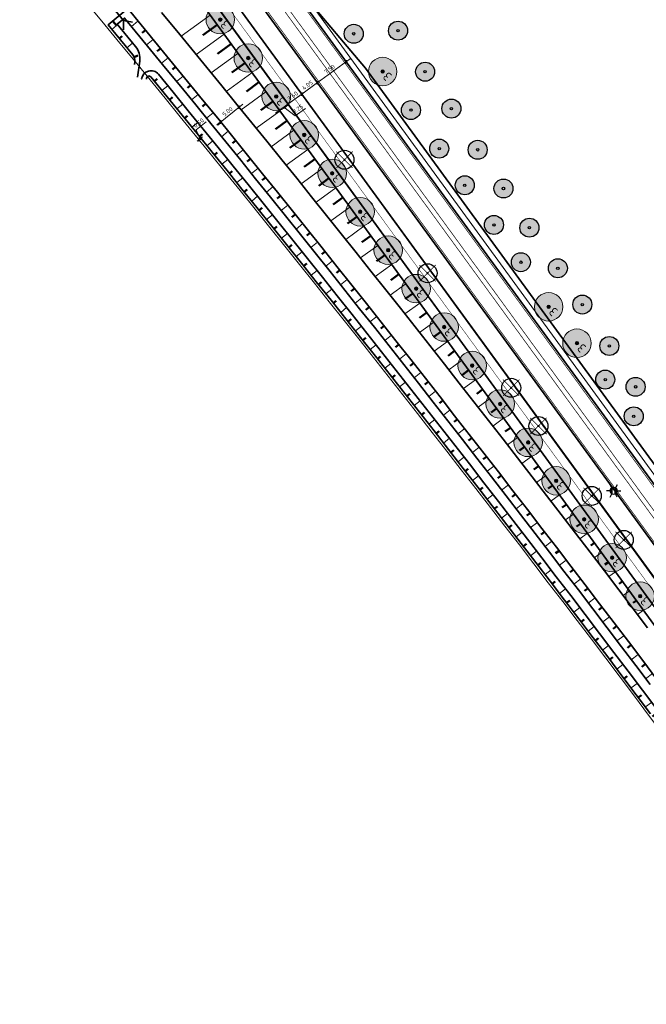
# Model space of a CAD drawing. Header units: metres. Extents: x 101623 to 104606, y 400821 to 405824.
# Tile 33 of 46: x 102924 to 103056, y 403892 to 404100. Entities that reach past the tile are written whole.
import ezdxf
from ezdxf.enums import TextEntityAlignment as Align
from ezdxf.lldxf.tags import DXFTag

# ---------------------------------------------------------------- set-up
doc = ezdxf.new("R2010")
doc.units = ezdxf.units.M
doc.header["$LTSCALE"] = 0.5
doc.linetypes.add('VW-3-3_STREEP', pattern=[6, 3, -3])
doc.linetypes.add('VW-30-270_STREEP', pattern=[3, 0.3, -2.7])
doc.layers.get('Defpoints').update_dxf_attribs({"color": 4})
doc.layers.add('000___Hulplijn', color=150, linetype='Continuous', lineweight=13, plot=False)
for name, color, linetype, lineweight in [('B-WE-GR-BOOM-A', 63, 'Continuous', 25), ('B-WE-GR-BOOM-S', 253, 'Continuous', 25), ('N-WE-BV-GELEIDECONSTRUCTIE_GELEIDERAIL-G', 210, 'BV-GELEIDERAIL', 35), ('N-WE-GR-BOOM-A', 104, 'Continuous', 25), ('N-WE-GR-BOOM-S', 90, 'Continuous', 25), ('N-WE-GW-TALUD_KRUIN-G', 90, 'Continuous', 35), ('N-WE-GW-TALUD_TEEN-G', 90, 'Continuous', 35), ('N-WE-GW-TALUDARCERING-S', 90, 'Continuous', 25), ('N-WE-GW-TALUDARCERING_KORT-G', 90, 'Continuous', 50), ('N-WE-GW-TALUDARCERING_LANG-G', 90, 'Continuous', 18), ('N-WE-GW-WATERGANG_BODEM-G', 90, 'Continuous', 35), ('N-WE-GW-WATERGANG_INSTEEK-G', 90, 'Continuous', 35), ('N-WE-IE-MEUBILAIR_WEGMEUBILAIR_LICHTMAST-S-500', 7, 'Continuous', 25), ('N-WE-KG-GRENS_PERCEEL-G', 10, 'KG-PERCEEL', 18), ('N-WE-VH-KANTVERHARDING-G', 210, 'Continuous', 35), ('N-WE-VH-KANTVERHARDING-G_2', 4, 'Continuous', 35), ('N-WE-VW-MARKERING_LANGS_STREEP_30270_010-G', 7, 'VW-30-270_STREEP', 13), ('N-WE-VW-MARKERING_LANGS_STREEP_33_015-G', 7, 'VW-3-3_STREEP', 13), ('N-WE-VW-MARKERING_LANGS_STREEP_DOORGETROKKEN_010-G', 7, 'Continuous', 13), ('N-WE-VW-MARKERING_LANGS_STREEP_DOORGETROKKEN_015-G', 7, 'Continuous', 13), ('N-WE-WH-DUIKER-G', 150, 'Continuous', 35), ('V-WE-GR-BOOM_kruis-S', 10, 'Continuous', 25), ('X-XX-AL-M', 7, 'Continuous', 18), ('X-XX-AL_BINDEND-M', 10, 'Continuous', 18)]:
    doc.layers.add(name, color=color, linetype=linetype, lineweight=lineweight)
doc.layers.add('V-WE-GR-BOOM-S', color=3, linetype='Continuous', lineweight=25, true_color=0x00ff00)
doc.styles.add('NLCS-ISO', font='NLCS-ISO.ttf')
doc.styles.add('NLCS-ISO-M500-T18', font='NLCS-ISO.ttf', dxfattribs={"height": 0.9})
doc.styles.add('NLCS-ISO-M500-T25', font='NLCS-ISO.ttf', dxfattribs={"height": 1.25})
doc.styles.get("Standard").update_dxf_attribs({"font": 'NLCS-ISO.ttf'})
doc.linetypes.add('BV-GELEIDERAIL', pattern='A,10,-3,[108,NLCS.shx,S=1,R=0,X=0,Y=0],-3', length=16)
tags = doc.linetypes.add('KG-PERCEEL', pattern='A,5.5,-2,["P",Standard,S=1.8,R=0,X=-0.5,Y=-0.9],-2,5.5,-2,[5,NLCS.shx,S=0.75,R=0,X=0,Y=0],-2', length=19).pattern_tags.tags
tags[6] = DXFTag(74, 10)
doc.dimstyles.new('NLCS-M500-T18-PIJL_L2_H2', dxfattribs={"dimscale": 0.5, "dimtxt": 2.5, "dimasz": 1.8, "dimexe": 2, "dimexo": 2, "dimgap": 0.7, "dimtad": 1, "dimzin": 0, "dimdsep": 46, "dimtxsty": 'NLCS-ISO-M500-T18', "dimcen": 0, "dimdle": 2, "dimclrd": 256, "dimclre": 256, "dimclrt": 256, "dimazin": 0, "dimtfac": 1, "dimtdec": 3, "dimtofl": 0, "dimtmove": 0, "dimatfit": 3, "dimfxl": 2, "dimfxlon": 1, "dimtfillclr": 256, "dimtolj": 1, "dimtzin": 0, "dimlwd": -1, "dimlwe": -1, "dimarcsym": 0})
doc.dimstyles.new('NLCS-M500-T18-SCHRAP_L2_H2', dxfattribs={"dimscale": 0.5, "dimtxt": 2.5, "dimasz": 1.008, "dimexe": 2, "dimexo": 2, "dimgap": 0.7, "dimtad": 1, "dimzin": 0, "dimdsep": 46, "dimtxsty": 'NLCS-ISO-M500-T18', "dimblk": 'OBLIQUE', "dimcen": 0, "dimdle": 2, "dimclrd": 256, "dimclre": 256, "dimclrt": 256, "dimazin": 0, "dimtfac": 1, "dimtdec": 3, "dimtofl": 0, "dimtmove": 0, "dimatfit": 3, "dimldrblk": 'OBLIQUE', "dimfxl": 2, "dimfxlon": 1, "dimtfillclr": 256, "dimtolj": 1, "dimtzin": 0, "dimlwd": -1, "dimlwe": -1, "dimarcsym": 0})

# ---------------------------------------------------------------- blocks, each defined once
blk = doc.blocks.new('V-SGR-BOOM_01')
at = {"ltscale": 0.1}
h = blk.add_hatch(color=256, dxfattribs=at)
edge = h.paths.add_edge_path()
edge.add_arc((0, 0), 0.15, 0, 360)
at = {"color": 0}
blk.add_circle((0, 0), 2.5, dxfattribs=at)
at = {"ltscale": 0.1}
blk.add_circle((0, 0), 0.15, dxfattribs=at)
blk.add_circle((0, 0), 0.045)
at = {"layer": 'V-WE-GR-BOOM_kruis-S', "lineweight": -3, "const_width": 0.2, "flags": 128}
for points in [[(2.15, 2.15), (-2.15, -2.15)], [(-2.15, 2.15), (2.15, -2.15)]]:
    blk.add_lwpolyline(points, dxfattribs=at)
blk = doc.blocks.new('*U40')
for p, q in [((0, 0), (-1.5, 1.25)), ((0, 0), (-1.5, -1.25)), ((0, 0), (10, 0)), ((10, 0), (11.5, 1.25)), ((10, 0), (11.5, -1.25))]:
    blk.add_line(p, q)
blk = doc.blocks.new('_Oblique')
at = {"color": 0, "linetype": 'ByBlock', "lineweight": -2}
blk.add_line((-0.5, -0.5), (0.5, 0.5), dxfattribs=at)
blk = doc.blocks.new('*D59')
at = {"layer": 'Defpoints', "color": 0, "transparency": 16777216}
for p in [(102988.65, 404096.04), (102982.59, 404091.63), (102986.47, 404086.29)]:
    blk.add_point(p, dxfattribs=at)
at = {"layer": 'X-XX-AL_BINDEND-M', "transparency": 16777216}
for p, q in [((102993.35, 404091.29), (102985.66, 404085.7)), ((102991.95, 404091.51), (102993.13, 404089.89)), ((102985.88, 404087.1), (102987.06, 404085.48))]:
    blk.add_line(p, q, dxfattribs=at)
at = {"layer": 'X-XX-AL_BINDEND-M', "transparency": 16777216, "xscale": 0.504, "yscale": 0.504, "zscale": 0.504}
for p, rotation in [((102992.54, 404090.7), 36.05323035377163), ((102986.47, 404086.29), 216.0532303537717)]:
    blk.add_blockref('_Oblique', p, dxfattribs=dict(at, rotation=rotation))
at = {"layer": 'X-XX-AL_BINDEND-M', "transparency": 16777216, "insert": (102989.03, 404089.14), "char_height": 0.9, "attachment_point": 5, "rotation": 36.0532, "style": 'NLCS-ISO-M500-T18'}
blk.add_mtext('\\A1;7.50', dxfattribs=at)
blk = doc.blocks.new('*D60')
at = {"layer": 'Defpoints', "color": 0, "transparency": 16777216}
for p in [(102982.59, 404091.63), (102983.2, 404083.9), (102983.2, 404083.9)]:
    blk.add_point(p, dxfattribs=at)
at = {"layer": 'X-XX-AL-M', "transparency": 16777216}
for p, q in [((102987.28, 404086.88), (102982.39, 404083.31)), ((102985.88, 404087.1), (102987.06, 404085.48)), ((102983.2, 404083.9), (102982.61, 404084.71))]:
    blk.add_line(p, q, dxfattribs=at)
at = {"layer": 'X-XX-AL-M', "transparency": 16777216, "xscale": 0.504, "yscale": 0.504, "zscale": 0.504}
for p, rotation in [((102986.47, 404086.29), 36.05323403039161), ((102983.2, 404083.9), 216.0532340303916)]:
    blk.add_blockref('_Oblique', p, dxfattribs=dict(at, rotation=rotation))
at = {"layer": 'X-XX-AL-M', "transparency": 16777216, "insert": (102984.37, 404085.74), "char_height": 0.9, "attachment_point": 5, "rotation": 36.0532, "style": 'NLCS-ISO-M500-T18'}
blk.add_mtext('\\A1;4.05', dxfattribs=at)
blk = doc.blocks.new('*D61')
at = {"layer": 'Defpoints', "color": 0, "transparency": 16777216}
for p in [(102983.2, 404083.9), (102980.29, 404081.78), (102980.29, 404081.78)]:
    blk.add_point(p, dxfattribs=at)
at = {"layer": 'X-XX-AL_BINDEND-M', "transparency": 16777216}
for p, q in [((102984.01, 404084.49), (102979.48, 404081.2)), ((102983.2, 404083.9), (102983.79, 404083.09)), ((102980.29, 404081.78), (102980.88, 404080.98))]:
    blk.add_line(p, q, dxfattribs=at)
at = {"layer": 'X-XX-AL_BINDEND-M', "transparency": 16777216, "xscale": 0.504, "yscale": 0.504, "zscale": 0.504}
for p, rotation in [((102983.2, 404083.9), 36.05323403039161), ((102980.29, 404081.78), 216.0532340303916)]:
    blk.add_blockref('_Oblique', p, dxfattribs=dict(at, rotation=rotation))
at = {"layer": 'X-XX-AL_BINDEND-M', "transparency": 16777216, "insert": (102981.27, 404083.49), "char_height": 0.9, "attachment_point": 5, "rotation": 36.0532, "style": 'NLCS-ISO-M500-T18'}
blk.add_mtext('\\A1;3.60', dxfattribs=at)
blk = doc.blocks.new('*D62')
at = {"layer": 'Defpoints', "color": 0, "transparency": 16777216}
for p in [(102974.94, 404085.3), (102978.47, 404080.46), (102980.29, 404081.78)]:
    blk.add_point(p, dxfattribs=at)
at = {"layer": 'X-XX-AL_BINDEND-M', "transparency": 16777216}
for p, q in [((102981.1, 404082.37), (102977.66, 404079.87)), ((102977.88, 404081.27), (102979.06, 404079.65)), ((102979.38, 404081.12), (102981.77, 404079.31)), ((102980.29, 404081.78), (102980.88, 404080.98)), ((102981.77, 404079.31), (102983.93, 404080.88))]:
    blk.add_line(p, q, dxfattribs=at)
at = {"layer": 'X-XX-AL_BINDEND-M', "transparency": 16777216, "xscale": 0.504, "yscale": 0.504, "zscale": 0.504}
for p, rotation in [((102980.29, 404081.78), 36.05323403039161), ((102978.47, 404080.46), 216.0532340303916)]:
    blk.add_blockref('_Oblique', p, dxfattribs=dict(at, rotation=rotation))
at = {"layer": 'X-XX-AL_BINDEND-M', "transparency": 16777216, "insert": (102982.38, 404080.74), "char_height": 0.9, "attachment_point": 5, "rotation": 36.0532, "style": 'NLCS-ISO-M500-T18'}
blk.add_mtext('\\A1;2.25', dxfattribs=at)
blk = doc.blocks.new('*D63')
at = {"layer": 'Defpoints', "color": 0, "transparency": 16777216}
for p in [(102969.93, 404081.23), (102966.11, 404078.01), (102966.11, 404078.01)]:
    blk.add_point(p, dxfattribs=at)
at = {"layer": 'X-XX-AL-M', "transparency": 16777216}
for p, q in [((102970.76, 404081.79), (102965.33, 404077.38)), ((102969.99, 404081.16), (102970.62, 404080.38)), ((102966.11, 404078.01), (102965.48, 404078.78))]:
    blk.add_line(p, q, dxfattribs=at)
at = {"layer": 'X-XX-AL-M', "transparency": 16777216, "xscale": 0.504, "yscale": 0.504, "zscale": 0.504}
for p, rotation in [((102969.99, 404081.16), 39.07524621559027), ((102966.11, 404078.01), 219.0752462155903)]:
    blk.add_blockref('_Oblique', p, dxfattribs=dict(at, rotation=rotation))
at = {"layer": 'X-XX-AL-M', "transparency": 16777216, "insert": (102967.54, 404080.2), "char_height": 0.9, "attachment_point": 5, "rotation": 39.0752, "style": 'NLCS-ISO-M500-T18'}
blk.add_mtext('\\A1;5.00', dxfattribs=at)
blk = doc.blocks.new('*D64')
at = {"layer": 'Defpoints', "color": 0, "transparency": 16777216}
for p in [(102961.53, 404074.29), (102961.53, 404074.29), (102961.92, 404074.6)]:
    blk.add_point(p, dxfattribs=at)
at = {"layer": 'X-XX-AL-M', "transparency": 16777216}
for p, q in [((102960.94, 404076.35), (102963.02, 404078.04)), ((102961.72, 404074.45), (102960.94, 404076.35)), ((102961.53, 404074.29), (102960.9, 404075.07)), ((102961.53, 404074.29), (102961.14, 404073.97)), ((102961.92, 404074.6), (102961.29, 404075.38)), ((102961.92, 404074.6), (102961.53, 404074.29)), ((102961.92, 404074.6), (102962.31, 404074.92))]:
    blk.add_line(p, q, dxfattribs=at)
at = {"layer": 'X-XX-AL-M', "transparency": 16777216, "xscale": 0.504, "yscale": 0.504, "zscale": 0.504}
for p, rotation in [((102961.53, 404074.29), 39.07524621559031), ((102961.92, 404074.6), 219.0752462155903)]:
    blk.add_blockref('_Oblique', p, dxfattribs=dict(at, rotation=rotation))
at = {"layer": 'X-XX-AL-M', "transparency": 16777216, "insert": (102961.48, 404077.82), "char_height": 0.9, "attachment_point": 5, "rotation": 39.0752, "style": 'NLCS-ISO-M500-T18'}
blk.add_mtext('\\A1;0.50', dxfattribs=at)
blk = doc.blocks.new('*D97')
at = {"layer": 'Defpoints', "color": 0, "transparency": 16777216}
for p in [(103108.97, 403927.32), (102924.47, 403773.82)]:
    blk.add_point(p, dxfattribs=at)
at = {"layer": 'X-XX-AL-M', "transparency": 16777216}
blk.add_line((103115.52, 403932.77), (103109.66, 403927.89), dxfattribs=at)
blk.add_solid([(103109.56, 403928.01), (103109.75, 403927.78), (103108.97, 403927.32)], dxfattribs=at)
at = {"layer": 'X-XX-AL-M', "transparency": 16777216, "insert": (103112.94, 403931.66), "char_height": 0.9, "attachment_point": 5, "rotation": 39.759, "style": 'NLCS-ISO-M500-T18'}
blk.add_mtext('\\A1;R=240.00', dxfattribs=at)
blk = doc.blocks.new('SIE-WEG_LICHTMAST-SO')
h = blk.add_hatch(color=256)
h.paths.add_polyline_path([(1.38, 0.59, 0.658505), (-1.38, 0.59)])
h.paths.add_polyline_path([(-1.38, -0.59, 0.658505), (1.38, -0.59)])
at = {"flags": 128}
for points in [[(-2.6, 1.5), (-1.3, 0.75)], [(-1.38, 0.59), (1.38, 0.59)], [(0, 1.5), (0, 3)], [(1.3, 0.75), (2.6, 1.5)], [(-2.6, -1.5), (-1.3, -0.75)], [(-1.38, -0.59), (1.38, -0.59)], [(0, -1.5), (0, -3)], [(2.6, -1.5), (1.3, -0.75)]]:
    blk.add_lwpolyline(points, dxfattribs=at)
blk.add_circle((0, 0), 1.5)
at = {"style": 'NLCS-ISO'}
blk.add_attdef('TYPE', text='', height=1.8, dxfattribs=at).set_placement((0, 3), align=Align.BOTTOM_CENTER)
blk = doc.blocks.new('*U122')
at = {"layer": 'N-WE-GW-TALUDARCERING_KORT-G'}
for p, q in [((102965.34, 404098.5), (102962.36, 404096.33)), ((102968.28, 404094.46), (102965.41, 404092.37)), ((102971.22, 404090.41), (102968.47, 404088.41)), ((102974.17, 404086.37), (102971.52, 404084.44)), ((102977.11, 404082.33), (102974.57, 404080.48)), ((102980.05, 404078.29), (102977.62, 404076.51)), ((102982.99, 404074.24), (102980.66, 404072.55)), ((102985.94, 404070.2), (102983.71, 404068.58)), ((102988.88, 404066.16), (102986.74, 404064.6)), ((102991.82, 404062.12), (102989.78, 404060.63)), ((102994.77, 404058.07), (102992.82, 404056.66)), ((102997.71, 404054.03), (102995.85, 404052.68)), ((103000.65, 404049.99), (102998.88, 404048.7)), ((103003.59, 404045.95), (103001.91, 404044.72)), ((103006.54, 404041.9), (103004.93, 404040.74)), ((103009.48, 404037.86), (103007.95, 404036.75)), ((103012.42, 404033.82), (103010.97, 404032.76)), ((103015.36, 404029.78), (103013.99, 404028.78)), ((103018.31, 404025.74), (103017, 404024.79)), ((103021.25, 404021.69), (103020.02, 404020.79)), ((103024.19, 404017.65), (103023.03, 404016.8)), ((103027.14, 404013.61), (103026.03, 404012.8)), ((103030.08, 404009.57), (103029.04, 404008.81)), ((103033.02, 404005.52), (103032.04, 404004.81)), ((103035.96, 404001.48), (103035.04, 404000.81)), ((103038.91, 403997.44), (103038.03, 403996.8)), ((103041.85, 403993.4), (103041.03, 403992.8)), ((103044.79, 403989.35), (103044.02, 403988.79)), ((103047.73, 403985.31), (103047.01, 403984.78)), ((103050.68, 403981.27), (103050, 403980.77)), ((103053.62, 403977.23), (103052.98, 403976.76))]:
    blk.add_line(p, q, dxfattribs=at)
at = {"layer": 'N-WE-GW-TALUDARCERING_LANG-G'}
for p, q in [((102963.87, 404100.52), (102957.78, 404096.09)), ((102966.81, 404096.48), (102960.96, 404092.22)), ((102969.75, 404092.43), (102964.13, 404088.34)), ((102972.7, 404088.39), (102967.29, 404084.46)), ((102975.64, 404084.35), (102970.45, 404080.57)), ((102978.58, 404080.31), (102973.61, 404076.69)), ((102981.52, 404076.26), (102976.76, 404072.8)), ((102984.47, 404072.22), (102979.9, 404068.9)), ((102987.41, 404068.18), (102983.04, 404065)), ((102990.35, 404064.14), (102986.18, 404061.1)), ((102993.29, 404060.1), (102989.31, 404057.19)), ((102996.24, 404056.05), (102992.43, 404053.28)), ((102999.18, 404052.01), (102995.55, 404049.37)), ((103002.12, 404047.97), (102998.66, 404045.45)), ((103005.06, 404043.93), (103001.77, 404041.53)), ((103008.01, 404039.88), (103004.88, 404037.6)), ((103010.95, 404035.84), (103007.97, 404033.67)), ((103013.89, 404031.8), (103011.07, 404029.74)), ((103016.84, 404027.76), (103014.16, 404025.81)), ((103019.78, 404023.71), (103017.24, 404021.87)), ((103022.72, 404019.67), (103020.32, 404017.92)), ((103025.66, 404015.63), (103023.39, 404013.98)), ((103028.61, 404011.59), (103026.46, 404010.03)), ((103031.55, 404007.54), (103029.53, 404006.07)), ((103034.49, 404003.5), (103032.58, 404002.11)), ((103037.43, 403999.46), (103035.64, 403998.15)), ((103040.38, 403995.42), (103038.69, 403994.19)), ((103043.32, 403991.38), (103041.73, 403990.22)), ((103046.26, 403987.33), (103044.77, 403986.24)), ((103049.21, 403983.29), (103047.8, 403982.27)), ((103052.15, 403979.25), (103050.83, 403978.29)), ((103055.09, 403975.21), (103053.85, 403974.3))]:
    blk.add_line(p, q, dxfattribs=at)
blk = doc.blocks.new('SGR-BOOM_LIJSTERBES-SO')
at = {"linetype": 'ByBlock', "lineweight": 18}
h = blk.add_hatch(color=0, dxfattribs=at)
h.dxf.hatch_style = 1
edge = h.paths.add_edge_path()
edge.add_arc((0, 0), 0.25, 0, 360)
at = {"layer": 'N-WE-GR-BOOM-A'}
h = blk.add_hatch(color=256, dxfattribs=at)
h.dxf.hatch_style = 1
edge = h.paths.add_edge_path()
edge.add_arc((0, 0), 2, 0, 360)
at = {"color": 0, "linetype": 'ByBlock', "lineweight": 18}
for radius in [2, 0.25]:
    blk.add_circle((0, 0), radius, dxfattribs=at)
at = {"color": 0, "linetype": 'ByBlock', "lineweight": 18, "style": 'NLCS-ISO-M500-T25'}
blk.add_text('3', height=1.25, dxfattribs=at).set_placement((-1.36, -0.6))
blk = doc.blocks.new('*D151')
at = {"layer": 'Defpoints', "color": 0, "transparency": 16777216}
for p in [(103097.89, 403938.45), (102898.19, 403805.34)]:
    blk.add_point(p, dxfattribs=at)
at = {"layer": 'X-XX-AL-M', "transparency": 16777216}
blk.add_line((103091.91, 403934.47), (103097.14, 403937.95), dxfattribs=at)
blk.add_solid([(103097.06, 403938.08), (103097.22, 403937.83), (103097.89, 403938.45)], dxfattribs=at)
at = {"layer": 'X-XX-AL-M', "transparency": 16777216, "insert": (103093.71, 403936.63), "char_height": 0.9, "attachment_point": 5, "rotation": 33.6856, "style": 'NLCS-ISO-M500-T18'}
blk.add_mtext('\\A1;R=240.00', dxfattribs=at)
blk = doc.blocks.new('SGR-BOOM_ARC-SO')
at = {"layer": 'B-WE-GR-BOOM-A'}
h = blk.add_hatch(color=256, dxfattribs=at)
h.dxf.hatch_style = 1
edge = h.paths.add_edge_path()
edge.add_arc((0, 0), 2, 0, 360)
at = {"color": 0, "linetype": 'ByBlock', "lineweight": -2}
for radius in [2, 0.25]:
    blk.add_circle((0, 0), radius, dxfattribs=at)
blk = doc.blocks.new('*U187')
at = {"layer": 'N-WE-GW-TALUDARCERING_KORT-G'}
for p, q in [((102952.15, 404086.58), (102952.77, 404087.09)), ((102955.32, 404082.71), (102955.94, 404083.22)), ((102958.48, 404078.84), (102959.1, 404079.34)), ((102961.63, 404074.96), (102962.25, 404075.46)), ((102964.78, 404071.08), (102965.4, 404071.58)), ((102967.93, 404067.19), (102968.55, 404067.69)), ((102971.07, 404063.3), (102971.69, 404063.8)), ((102974.21, 404059.41), (102974.83, 404059.91)), ((102977.34, 404055.51), (102977.96, 404056.01)), ((102980.47, 404051.61), (102981.09, 404052.11)), ((102983.59, 404047.7), (102984.21, 404048.2)), ((102986.7, 404043.79), (102987.33, 404044.29)), ((102989.82, 404039.88), (102990.44, 404040.38)), ((102992.92, 404035.96), (102993.55, 404036.46)), ((102996.03, 404032.04), (102996.65, 404032.54)), ((102999.12, 404028.12), (102999.75, 404028.61)), ((103002.22, 404024.19), (103002.84, 404024.68)), ((103005.3, 404020.25), (103005.93, 404020.75)), ((103008.39, 404016.32), (103009.02, 404016.81)), ((103011.46, 404012.38), (103012.09, 404012.87)), ((103014.54, 404008.43), (103015.17, 404008.92)), ((103017.6, 404004.48), (103018.24, 404004.97)), ((103020.67, 404000.53), (103021.3, 404001.02)), ((103023.73, 403996.58), (103024.36, 403997.06)), ((103026.78, 403992.62), (103027.41, 403993.1)), ((103029.83, 403988.65), (103030.46, 403989.14)), ((103032.87, 403984.69), (103033.51, 403985.17)), ((103035.91, 403980.71), (103036.54, 403981.2)), ((103038.94, 403976.74), (103039.58, 403977.22)), ((103041.97, 403972.76), (103042.61, 403973.25)), ((103044.99, 403968.78), (103045.63, 403969.26)), ((103048.01, 403964.79), (103048.65, 403965.27)), ((103051.03, 403960.8), (103051.66, 403961.28)), ((103054.03, 403956.81), (103054.67, 403957.29)), ((103057.04, 403952.81), (103057.68, 403953.29)), ((103060.04, 403948.81), (103060.68, 403949.29)), ((103063.03, 403944.81), (103063.67, 403945.28)), ((103066.02, 403940.8), (103066.66, 403941.27)), ((103069, 403936.78), (103069.64, 403937.26)), ((103071.98, 403932.77), (103072.62, 403933.24)), ((103074.95, 403928.75), (103075.6, 403929.22)), ((103077.92, 403924.72), (103078.56, 403925.2)), ((103080.88, 403920.7), (103081.53, 403921.17)), ((103083.84, 403916.67), (103084.49, 403917.14)), ((103086.8, 403912.63), (103087.44, 403913.11)), ((103089.73, 403908.59), (103090.45, 403908.98))]:
    blk.add_line(p, q, dxfattribs=at)
at = {"layer": 'N-WE-GW-TALUDARCERING_LANG-G'}
for p, q in [((102953.73, 404084.65), (102954.97, 404085.66)), ((102956.9, 404080.78), (102958.14, 404081.79)), ((102960.06, 404076.9), (102961.29, 404077.91)), ((102963.21, 404073.02), (102964.45, 404074.03)), ((102966.36, 404069.13), (102967.6, 404070.14)), ((102969.5, 404065.25), (102970.74, 404066.25)), ((102972.64, 404061.35), (102973.88, 404062.36)), ((102975.77, 404057.46), (102977.02, 404058.46)), ((102978.9, 404053.56), (102980.15, 404054.56)), ((102982.03, 404049.66), (102983.28, 404050.65)), ((102985.15, 404045.75), (102986.4, 404046.74)), ((102988.26, 404041.84), (102989.51, 404042.83)), ((102991.37, 404037.92), (102992.62, 404038.91)), ((102994.48, 404034), (102995.73, 404034.99)), ((102997.58, 404030.08), (102998.83, 404031.07)), ((103000.67, 404026.15), (103001.93, 404027.14)), ((103003.76, 404022.22), (103005.02, 404023.21)), ((103006.85, 404018.29), (103008.1, 404019.27)), ((103009.93, 404014.35), (103011.19, 404015.33)), ((103013, 404010.4), (103014.26, 404011.39)), ((103016.07, 404006.46), (103017.33, 404007.44)), ((103019.14, 404002.51), (103020.4, 404003.49)), ((103022.2, 403998.55), (103023.46, 403999.53)), ((103025.25, 403994.6), (103026.52, 403995.57)), ((103028.3, 403990.64), (103029.57, 403991.61)), ((103031.35, 403986.67), (103032.62, 403987.64)), ((103034.39, 403982.7), (103035.66, 403983.67)), ((103037.43, 403978.73), (103038.7, 403979.7)), ((103040.46, 403974.75), (103041.73, 403975.72)), ((103043.48, 403970.77), (103044.76, 403971.74)), ((103046.5, 403966.79), (103047.78, 403967.75)), ((103049.52, 403962.8), (103050.8, 403963.76)), ((103052.53, 403958.81), (103053.81, 403959.77)), ((103055.54, 403954.81), (103056.81, 403955.77)), ((103058.54, 403950.81), (103059.82, 403951.77)), ((103061.53, 403946.81), (103062.81, 403947.77)), ((103064.52, 403942.8), (103065.81, 403943.76)), ((103067.51, 403938.79), (103068.79, 403939.75)), ((103070.49, 403934.78), (103071.77, 403935.73)), ((103073.47, 403930.76), (103074.75, 403931.71)), ((103076.44, 403926.74), (103077.72, 403927.69)), ((103079.4, 403922.71), (103080.69, 403923.66)), ((103082.36, 403918.68), (103083.65, 403919.63)), ((103085.32, 403914.65), (103086.61, 403915.6)), ((103088.28, 403910.62), (103089.57, 403911.56))]:
    blk.add_line(p, q, dxfattribs=at)
blk = doc.blocks.new('*U188')
at = {"layer": 'N-WE-GW-TALUDARCERING_KORT-G'}
for p, q in [((102943.38, 404099.28), (102944.16, 404098.34)), ((102950.29, 404097.35), (102949.59, 404096.78)), ((102944.75, 404095.59), (102945.37, 404096.1)), ((102953.46, 404093.49), (102952.77, 404092.92)), ((102947.86, 404091.69), (102948.66, 404092.04)), ((102956.63, 404089.62), (102955.94, 404089.05)), ((102959.8, 404085.75), (102959.1, 404085.18)), ((102962.96, 404081.88), (102962.26, 404081.31)), ((102966.11, 404078), (102965.42, 404077.43)), ((102969.27, 404074.11), (102968.57, 404073.55)), ((102972.41, 404070.23), (102971.71, 404069.66)), ((102975.55, 404066.34), (102974.85, 404065.77)), ((102978.69, 404062.44), (102977.99, 404061.88)), ((102981.82, 404058.55), (102981.12, 404057.98)), ((102984.95, 404054.64), (102984.24, 404054.08)), ((102988.07, 404050.74), (102987.37, 404050.18)), ((102991.18, 404046.83), (102990.48, 404046.27)), ((102994.3, 404042.91), (102993.59, 404042.36)), ((102997.4, 404039), (102996.7, 404038.44)), ((103000.51, 404035.08), (102999.8, 404034.52)), ((103003.6, 404031.15), (103002.9, 404030.59)), ((103006.7, 404027.22), (103005.99, 404026.67)), ((103009.78, 404023.29), (103009.07, 404022.73)), ((103012.86, 404019.35), (103012.16, 404018.8)), ((103015.94, 404015.41), (103015.23, 404014.86)), ((103019.02, 404011.47), (103018.3, 404010.91)), ((103022.08, 404007.52), (103021.37, 404006.97)), ((103025.15, 404003.57), (103024.43, 404003.02)), ((103028.2, 403999.61), (103027.49, 403999.06)), ((103031.26, 403995.65), (103030.54, 403995.1)), ((103034.3, 403991.69), (103033.59, 403991.14)), ((103037.35, 403987.72), (103036.63, 403987.17)), ((103040.39, 403983.75), (103039.67, 403983.2)), ((103043.42, 403979.77), (103042.7, 403979.23)), ((103046.45, 403975.79), (103045.73, 403975.25)), ((103049.47, 403971.81), (103048.75, 403971.27)), ((103052.49, 403967.83), (103051.77, 403967.28)), ((103055.5, 403963.84), (103054.78, 403963.29)), ((103058.51, 403959.84), (103057.79, 403959.3)), ((103061.51, 403955.84), (103060.79, 403955.3)), ((103064.51, 403951.84), (103063.79, 403951.3)), ((103067.5, 403947.84), (103066.78, 403947.3)), ((103070.49, 403943.83), (103069.77, 403943.29)), ((103073.47, 403939.82), (103072.75, 403939.28)), ((103076.45, 403935.8), (103075.73, 403935.26)), ((103079.43, 403931.78), (103078.7, 403931.25)), ((103082.39, 403927.76), (103081.67, 403927.22)), ((103085.36, 403923.73), (103084.63, 403923.2))]:
    blk.add_line(p, q, dxfattribs=at)
at = {"layer": 'N-WE-GW-TALUDARCERING_LANG-G'}
for p, q in [((102948.7, 404099.28), (102947.31, 404098.14)), ((102943.16, 404097.52), (102944.16, 404098.34)), ((102946.34, 404093.66), (102947.58, 404094.68)), ((102951.88, 404095.42), (102950.49, 404094.28)), ((102955.05, 404091.55), (102953.66, 404090.41)), ((102958.22, 404087.69), (102956.83, 404086.55)), ((102961.38, 404083.81), (102959.99, 404082.68)), ((102964.54, 404079.94), (102963.14, 404078.8)), ((102967.69, 404076.06), (102966.3, 404074.92)), ((102970.84, 404072.17), (102969.44, 404071.04)), ((102973.98, 404068.28), (102972.58, 404067.15)), ((102977.12, 404064.39), (102975.72, 404063.26)), ((102980.25, 404060.5), (102978.85, 404059.37)), ((102983.38, 404056.6), (102981.98, 404055.47)), ((102986.51, 404052.69), (102985.1, 404051.57)), ((102989.63, 404048.78), (102988.22, 404047.66)), ((102992.74, 404044.87), (102991.33, 404043.75)), ((102995.85, 404040.96), (102994.44, 404039.84)), ((102998.96, 404037.04), (102997.54, 404035.92)), ((103002.05, 404033.11), (103000.64, 404032)), ((103005.15, 404029.19), (103003.74, 404028.07)), ((103008.24, 404025.26), (103006.82, 404024.14)), ((103011.32, 404021.32), (103009.91, 404020.21)), ((103014.4, 404017.38), (103012.99, 404016.27)), ((103017.48, 404013.44), (103016.06, 404012.33)), ((103020.55, 404009.49), (103019.13, 404008.39)), ((103023.61, 404005.54), (103022.19, 404004.44)), ((103026.67, 404001.59), (103025.25, 404000.49)), ((103029.73, 403997.63), (103028.31, 403996.53)), ((103032.78, 403993.67), (103031.35, 403992.57)), ((103035.83, 403989.7), (103034.4, 403988.61)), ((103038.87, 403985.73), (103037.44, 403984.64)), ((103041.9, 403981.76), (103040.47, 403980.67)), ((103044.93, 403977.78), (103043.5, 403976.69)), ((103047.96, 403973.8), (103046.53, 403972.72)), ((103050.98, 403969.82), (103049.54, 403968.73)), ((103053.99, 403965.83), (103052.56, 403964.75)), ((103057.01, 403961.84), (103055.57, 403960.76)), ((103060.01, 403957.84), (103058.57, 403956.76)), ((103063.01, 403953.84), (103061.57, 403952.76)), ((103066.01, 403949.84), (103064.57, 403948.76)), ((103069, 403945.83), (103067.55, 403944.76)), ((103071.98, 403941.82), (103070.54, 403940.75)), ((103074.96, 403937.81), (103073.52, 403936.74)), ((103077.94, 403933.79), (103076.49, 403932.72)), ((103080.91, 403929.77), (103079.46, 403928.7)), ((103083.88, 403925.74), (103082.43, 403924.68))]:
    blk.add_line(p, q, dxfattribs=at)

msp = doc.modelspace()

# ---------------------------------------------------------------- linework, layer by layer
at = {"layer": '000___Hulplijn', "ltscale": 2}
msp.add_line((103097.622, 403948.384), (102853.532, 404283.69), dxfattribs=at)
at = {"layer": 'N-WE-BV-GELEIDECONSTRUCTIE_GELEIDERAIL-G', "ltscale": 2}
for p, q in [((102996.598, 404089.37), (102981.161, 404107.687)), ((103100.009, 403947.313), (102996.598, 404089.37))]:
    msp.add_line(p, q, dxfattribs=at)
at = {"layer": 'N-WE-GW-TALUD_KRUIN-G', "flags": 128}
msp.add_lwpolyline([(102825.452, 404255.568, 0.0145384), (102827.544, 404253.357), (102918.959, 404162.209), (103084.538, 403934.753, -0.0011597), (103085.191, 403933.852)], format="xyb", dxfattribs=at)
at = {"layer": 'N-WE-GW-TALUD_TEEN-G', "flags": 128}
msp.add_lwpolyline([(103055.976, 403971.501), (103052.956, 403975.488), (103049.932, 403979.47), (103046.902, 403983.449), (103043.867, 403987.425), (103040.828, 403991.396), (103037.783, 403995.364), (103034.733, 403999.329), (103031.678, 404003.289), (103028.618, 404007.246), (103025.553, 404011.199), (103022.483, 404015.149), (103019.407, 404019.095), (103016.327, 404023.037), (103013.242, 404026.976), (103010.151, 404030.91), (103007.056, 404034.842), (103003.956, 404038.769), (103000.85, 404042.693), (102997.74, 404046.613), (102994.624, 404050.529), (102991.503, 404054.442), (102988.377, 404058.351), (102985.247, 404062.257), (102982.111, 404066.158), (102978.97, 404070.056), (102975.824, 404073.951), (102972.673, 404077.842), (102969.517, 404081.729), (102966.356, 404085.612), (102963.189, 404089.491), (102960.018, 404093.367), (102956.842, 404097.24), (102953.66, 404101.108)], dxfattribs=at)
at = {"layer": 'N-WE-GW-WATERGANG_BODEM-G', "flags": 128}
for points in [[(102948.58, 404087.456), (102949.056, 404090.84, 0.2096911), (102948.188, 404093.934), (102944.335, 404098.632), (102945.87, 404099.894), (102951.344, 404093.238), (102954.521, 404089.365), (102957.692, 404085.489), (102960.858, 404081.61), (102964.019, 404077.726), (102967.175, 404073.839), (102970.326, 404069.949), (102973.472, 404066.054), (102976.613, 404062.156), (102979.749, 404058.255), (102982.88, 404054.349), (102986.006, 404050.44), (102989.126, 404046.527), (102992.242, 404042.611), (102995.352, 404038.691), (102998.458, 404034.767), (103001.558, 404030.84), (103004.654, 404026.908), (103007.744, 404022.973), (103010.83, 404019.035), (103013.91, 404015.093), (103016.985, 404011.147), (103020.055, 404007.197), (103023.12, 404003.244), (103026.18, 403999.287), (103029.235, 403995.326), (103032.285, 403991.362), (103035.33, 403987.394), (103038.37, 403983.423), (103041.405, 403979.447), (103044.434, 403975.468), (103047.459, 403971.486), (103050.478, 403967.499), (103053.493, 403963.509), (103056.502, 403959.515)], [(103057.899, 403954.329), (103054.895, 403958.326), (103051.886, 403962.318), (103048.872, 403966.307), (103045.854, 403970.293), (103042.83, 403974.274), (103039.801, 403978.252), (103036.767, 403982.227), (103033.728, 403986.197), (103030.684, 403990.164), (103027.634, 403994.128), (103024.58, 403998.087), (103021.521, 404002.043), (103018.457, 404005.996), (103015.387, 404009.944), (103012.313, 404013.889), (103009.233, 404017.83), (103006.149, 404021.768), (103003.059, 404025.702), (102999.965, 404029.632), (102996.865, 404033.558), (102993.76, 404037.481), (102990.65, 404041.4), (102987.536, 404045.316), (102984.416, 404049.228), (102981.291, 404053.136), (102978.161, 404057.04), (102975.026, 404060.941), (102971.886, 404064.838), (102968.74, 404068.731), (102965.59, 404072.621), (102962.435, 404076.507), (102959.274, 404080.389), (102956.109, 404084.268), (102952.989, 404088.081, 0.6532617), (102949.461, 404087.096), (102949.476, 404087.202)]]:
    msp.add_lwpolyline(points, format="xyb", dxfattribs=at)
at = {"layer": 'N-WE-GW-WATERGANG_INSTEEK-G'}
for p, q in [((102947.947, 404090.133), (102948.014, 404090.608)), ((102950.497, 404087.28), (102950.466, 404087.062))]:
    msp.add_line(p, q, dxfattribs=at)
for points in [[(102947.578, 404092.157), (102942.39, 404098.466), (102946.548, 404101.899), (102952.799, 404094.297), (102955.976, 404090.425), (102959.147, 404086.549), (102962.313, 404082.669), (102965.474, 404078.786), (102968.631, 404074.899), (102971.782, 404071.008), (102974.928, 404067.114), (102978.068, 404063.216), (102981.204, 404059.314), (102984.335, 404055.409), (102987.461, 404051.5), (102990.582, 404047.587), (102993.697, 404043.67), (102996.808, 404039.75), (102999.913, 404035.826), (103003.014, 404031.899), (103006.109, 404027.968), (103009.199, 404024.033), (103012.285, 404020.094), (103015.365, 404016.152), (103018.44, 404012.206), (103021.51, 404008.257), (103024.575, 404004.303), (103027.635, 404000.346), (103030.69, 403996.386), (103033.74, 403992.422), (103036.785, 403988.454), (103039.825, 403984.482), (103042.86, 403980.507), (103045.889, 403976.528), (103048.914, 403972.545), (103051.934, 403968.559), (103054.948, 403964.568), (103057.958, 403960.575)], [(103056.605, 403953.387), (103053.601, 403957.384), (103050.593, 403961.377), (103047.579, 403965.366), (103044.56, 403969.351), (103041.536, 403973.333), (103038.507, 403977.311), (103035.473, 403981.285), (103032.434, 403985.256), (103029.39, 403989.223), (103026.341, 403993.186), (103023.287, 403997.146), (103020.227, 404001.102), (103017.163, 404005.054), (103014.094, 404009.002), (103011.019, 404012.947), (103007.94, 404016.889), (103004.855, 404020.826), (103001.766, 404024.76), (102998.671, 404028.69), (102995.571, 404032.617), (102992.467, 404036.54), (102989.357, 404040.459), (102986.242, 404044.374), (102983.122, 404048.286), (102979.997, 404052.194), (102976.867, 404056.099), (102973.732, 404059.999), (102970.592, 404063.896), (102967.447, 404067.79), (102964.297, 404071.679), (102961.141, 404075.565), (102957.981, 404079.448), (102954.815, 404083.326), (102951.379, 404087.526)]]:
    msp.add_lwpolyline(points, dxfattribs=at)
for centre, radius, start, end in [((102946.033, 404090.886), 2, 351.98987, 39.43265), ((102950.992, 404087.209), 0.5, 39.28971, 171.9099)]:
    msp.add_arc(centre, radius, start, end, dxfattribs=at)
at = {"layer": 'N-WE-KG-GRENS_PERCEEL-G', "flags": 128}
msp.add_lwpolyline([(102819.165, 404241.339), (102842.898, 404213.792), (102843.94, 404212.437), (102847.009, 404208.457), (102850.085, 404204.482), (102853.166, 404200.511), (102856.254, 404196.545), (102859.349, 404192.583), (102862.449, 404188.626), (102863.961, 404186.703), (102870.88, 404177.9), (102901.148, 404147.72), (102903.469, 404144.868), (102906.637, 404140.987), (102909.811, 404137.11), (102912.992, 404133.238), (102916.178, 404129.371), (102918.413, 404126.666), (102919.371, 404125.508), (102922.563, 404121.648), (102925.756, 404117.788), (102928.949, 404113.927), (102932.142, 404110.067), (102935.334, 404106.207), (102938.527, 404102.346), (102939.332, 404101.373), (102941.718, 404098.486), (102944.903, 404094.623), (102948.083, 404090.755), (102951.258, 404086.885), (102954.428, 404083.01), (102957.593, 404079.132), (102960.753, 404075.25), (102963.908, 404071.365), (102967.058, 404067.475), (102970.203, 404063.582), (102973.343, 404059.686), (102976.477, 404055.786), (102979.607, 404051.882), (102982.731, 404047.974), (102985.851, 404044.063), (102988.965, 404040.148), (102992.075, 404036.229), (102995.179, 404032.307), (102998.279, 404028.381), (103001.373, 404024.451), (103004.462, 404020.518), (103007.546, 404016.58), (103010.625, 404012.64), (103013.699, 404008.695), (103016.768, 404004.747), (103019.832, 404000.795), (103022.891, 403996.84), (103025.945, 403992.881), (103028.994, 403988.918), (103032.037, 403984.952), (103035.076, 403980.981), (103038.11, 403977.008), (103041.138, 403973.03), (103044.162, 403969.049), (103047.18, 403965.064), (103050.194, 403961.075), (103053.202, 403957.083), (103056.205, 403953.087), (103059.203, 403949.088), (103062.197, 403945.084), (103065.185, 403941.078), (103068.168, 403937.067), (103071.146, 403933.053), (103074.119, 403929.035), (103077.087, 403925.013), (103080.05, 403920.988), (103083.008, 403916.959), (103083.259, 403916.616), (103085.964, 403912.926), (103088.92, 403908.894), (103091.029, 403906.016)], dxfattribs=at)
at = {"layer": 'N-WE-VH-KANTVERHARDING-G', "ltscale": 2}
for p, q in [((103089.571, 403944.662), (102659.826, 404535.003)), ((103095.634, 403949.076), (102669.93, 404533.865))]:
    msp.add_line(p, q, dxfattribs=at)
at = {"layer": 'N-WE-VH-KANTVERHARDING-G_2', "ltscale": 2}
msp.add_line((103086.314, 403942.254), (102856.591, 404257.824), dxfattribs=at)
at = {"layer": 'N-WE-VH-KANTVERHARDING-G_2'}
msp.add_line((102910.648, 404177.449), (103083.404, 403940.135), dxfattribs=at)
at = {"layer": 'N-WE-VW-MARKERING_LANGS_STREEP_30270_010-G', "ltscale": 2, "const_width": 0.1, "flags": 128}
msp.add_lwpolyline([(102476.254, 404765.538), (102490.358, 404748.156, -0.0147907), (102570.593, 404646.41), (102573.619, 404642.33, -0.0228337), (102585.389, 404624.846, 0.0228337), (102598.088, 404605.981), (102612.895, 404586.017, -0.0008718), (102629.451, 404563.613, 0.0101562), (102635.616, 404555.587, -0.0115123), (102639.758, 404550.165), (102660.277, 404521.978, 0.0245947), (102669.658, 404510.339, -0.0245947), (102678.787, 404499.014), (102786.592, 404350.923, -0.0323501), (102793.508, 404340.002, 0.0324423), (102800.446, 404329.052), (102838.751, 404276.474, 0.0320248), (102846.932, 404266.634, -0.032117), (102855.136, 404256.765), (103084.859, 403941.194, -0.0326629), (103100.962, 403915.726, 0.0327048), (103111.439, 403899.159), (103113.066, 403896.923)], format="xyb", dxfattribs=at)
at = {"layer": 'N-WE-VW-MARKERING_LANGS_STREEP_33_015-G', "ltscale": 2, "const_width": 0.15, "flags": 128}
for points in [[(103089.874, 403944.882), (102660.129, 404535.224)], [(103095.331, 403948.855), (102669.626, 404533.644)]]:
    msp.add_lwpolyline(points, dxfattribs=at)
at = {"layer": 'N-WE-VW-MARKERING_LANGS_STREEP_DOORGETROKKEN_010-G', "ltscale": 2, "const_width": 0.1, "flags": 128}
for points in [[(103086.175, 403942.19), (102856.47, 404257.736)], [(103083.532, 403940.213), (102910.769, 404177.537)]]:
    msp.add_lwpolyline(points, dxfattribs=at)
at = {"layer": 'N-WE-VW-MARKERING_LANGS_STREEP_DOORGETROKKEN_015-G', "ltscale": 2, "const_width": 0.15, "flags": 128}
for points in [[(103092.219, 403946.589), (102662.474, 404536.93)], [(103092.987, 403947.148), (102667.282, 404531.937)]]:
    msp.add_lwpolyline(points, dxfattribs=at)

# ---------------------------------------------------------------- block references
at = {"layer": 'B-WE-GR-BOOM-S'}
for p in [(102994.118, 404096.584), (103003.443, 404097.246), (103009.148, 404088.597), (103006.162, 404080.518), (103014.681, 404080.836), (103012.11, 404072.403), (103020.214, 404072.151), (103017.492, 404064.68), (103025.644, 404064.005), (103023.641, 404056.332), (103031.099, 404055.75), (103029.306, 404048.488), (103037.087, 404047.202), (103042.239, 404039.56), (103047.931, 404030.835), (103047.068, 404023.748), (103053.459, 404022.232), (103053.069, 404016.021)]:
    msp.add_blockref('SGR-BOOM_ARC-SO', p, dxfattribs=at)
at = {"layer": 'N-WE-GR-BOOM-S', "xscale": 1.5, "yscale": 1.5, "zscale": 1.5, "rotation": 135}
for p in [(102966.018, 404099.579), (102971.911, 404091.484), (103000.211, 404088.638), (102977.803, 404083.39), (102983.696, 404075.296), (102989.588, 404067.201), (102995.48, 404059.107), (103001.373, 404051.012), (103007.265, 404042.918), (103035.154, 404039.089), (103013.158, 404034.824), (103041.111, 404031.418), (103019.062, 404026.713), (103024.954, 404018.618), (103030.847, 404010.524), (103036.739, 404002.43), (103042.632, 403994.335), (103048.524, 403986.241), (103054.416, 403978.147)]:
    msp.add_blockref('SGR-BOOM_LIJSTERBES-SO', p, dxfattribs=at)
at = {"layer": 'N-WE-GW-TALUDARCERING-S'}
for name in ['*U122', '*U188', '*U187']:
    msp.add_blockref(name, (0, 0), dxfattribs=at)
at = {"layer": 'N-WE-IE-MEUBILAIR_WEGMEUBILAIR_LICHTMAST-S-500', "xscale": 0.5, "yscale": 0.5, "zscale": 0.5, "rotation": 90.00000000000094}
msp.add_blockref('SIE-WEG_LICHTMAST-SO', (103048.831, 404000.32), dxfattribs=at)
at = {"layer": 'N-WE-WH-DUIKER-G', "rotation": 129.5728798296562}
msp.add_blockref('*U40', (102945.634, 404099.393), dxfattribs=at)
at = {"layer": 'V-WE-GR-BOOM-S', "xscale": 0.8, "yscale": 0.8, "zscale": 0.8, "rotation": 0.2169203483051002}
for p in [(102992.166, 404070.058), (103009.662, 404046.164), (103027.265, 404022.026), (103033.001, 404013.978), (103044.224, 403999.262), (103050.965, 403989.992)]:
    msp.add_blockref('V-SGR-BOOM_01', p, dxfattribs=at)

# ---------------------------------------------------------------- dimensions: what is measured, and where the dimension line sits
at = {"layer": 'X-XX-AL-M'}
for base, p1, p2, angle, picture, middle in [((102983.199, 404083.903), (102982.586, 404091.627), (102983.199, 404083.903), 36.05323, '*D60', (102984.365, 404085.742)), ((102966.107, 404078.006), (102969.927, 404081.231), (102966.107, 404078.006), 39.07525, '*D63', (102967.543, 404080.203)), ((102961.532, 404074.291), (102961.917, 404074.604), (102961.532, 404074.291), 39.07525, '*D64', (102960.707, 404077.196))]:
    dim = msp.add_linear_dim(base=base, p1=p1, p2=p2, angle=angle, dimstyle='NLCS-M500-T18-SCHRAP_L2_H2', override={"dimtmove": 1}, dxfattribs=at)
    dim.commit()
    dim.dimension.update_dxf_attribs({"geometry": picture, "text_midpoint": middle})
for center, mpoint, picture, middle in [((102898.185, 403805.341), (103097.888, 403938.453), '*D151', (103094.152, 403935.963)), ((102924.469, 403773.822), (103108.967, 403927.317), '*D97', (103113.448, 403931.045))]:
    dim = msp.add_radius_dim(center=center, mpoint=mpoint, dimstyle='NLCS-M500-T18-PIJL_L2_H2', override={"dimpost": 'R=<>'}, dxfattribs=at)
    dim.commit()
    dim.dimension.update_dxf_attribs({"geometry": picture, "text_midpoint": middle, "dimtype": 164})
at = {"layer": 'X-XX-AL_BINDEND-M'}
dim = msp.add_aligned_dim(p1=(102988.649, 404096.041), p2=(102982.586, 404091.627), distance=6.605, dimstyle='NLCS-M500-T18-SCHRAP_L2_H2', dxfattribs=at)
dim.commit()
dim.dimension.update_dxf_attribs({"geometry": '*D59', "text_midpoint": (102989.034, 404089.141)})
dim = msp.add_linear_dim(base=(102978.469, 404080.46), p1=(102980.288, 404081.784), p2=(102974.943, 404085.304), angle=36.05323, dimstyle='NLCS-M500-T18-SCHRAP_L2_H2', override={"dimtmove": 1}, dxfattribs=at)
dim.commit()
dim.dimension.update_dxf_attribs({"geometry": '*D62', "text_midpoint": (102981.58, 404080.158)})
dim = msp.add_linear_dim(base=(102980.289, 404081.785), p1=(102983.199, 404083.903), p2=(102980.289, 404081.785), angle=36.05323, dimstyle='NLCS-M500-T18-SCHRAP_L2_H2', dxfattribs=at)
dim.commit()
dim.dimension.update_dxf_attribs({"geometry": '*D61', "text_midpoint": (102981.273, 404083.491)})

doc.saveas('drawing.dxf')
